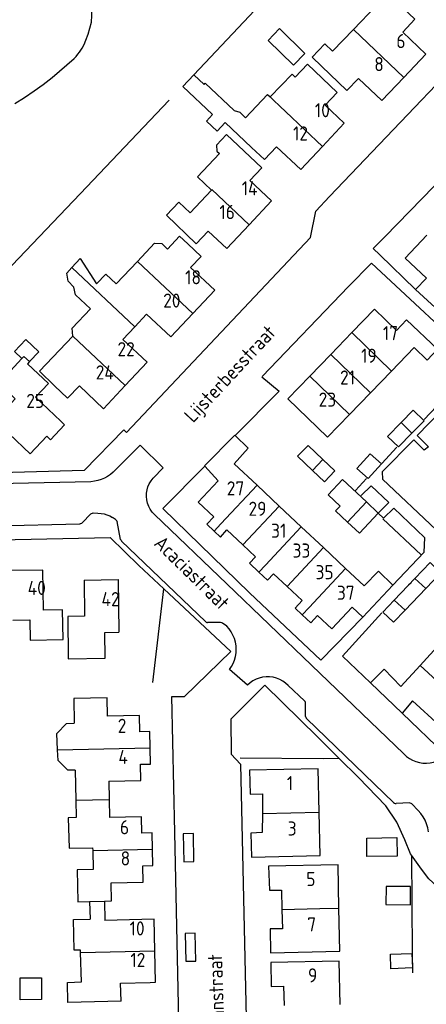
# Model space of a CAD drawing. Header units: metres. Extents: x 226218 to 240385, y 439369 to 449677.
# Tile 193 of 256: x 235468 to 235540, y 444212 to 444387. Entities that reach past the tile are written whole.
import ezdxf

# ---------------------------------------------------------------- set-up
doc = ezdxf.new("R2010")
doc.units = ezdxf.units.M
doc.header["$MEASUREMENT"] = 0
for name, color, linetype in [('DAKRAND', 4, 'Continuous'), ('DAKRAND-BYG', 4, 'Continuous'), ('HEG', 253, 'Continuous'), ('HEK', 253, 'Continuous'), ('HOOFDGEBOUW', 4, 'Continuous'), ('HUISNUMMER', 253, 'Continuous'), ('KANTVERH', 253, 'Continuous'), ('KANTWATER', 153, 'Continuous'), ('STRAATNAAM', 253, 'Continuous'), ('TUSSENMUUR', 253, 'Continuous')]:
    doc.layers.add(name, color=color, linetype=linetype)
doc.styles.get("Standard").update_dxf_attribs({"font": 'iso.shx'})

msp = doc.modelspace()

# ---------------------------------------------------------------- linework, layer by layer
at = {"layer": 'DAKRAND'}
for p, q in [((235469.84, 444326.33), (235469.48, 444325.94)), ((235535.96, 444264), (235530.35, 444269.38)), ((235537.81, 444266.22), (235535.96, 444264))]:
    msp.add_line(p, q, dxfattribs=at)
for points in [[(235533.78, 444391.31), (235531.93, 444393.09), (235529.73, 444390.8), (235531.27, 444389.32), (235527.34, 444385.24)], [(235527.34, 444385.24), (235523.61, 444381.35), (235522.23, 444382.68), (235519.96, 444380.32), (235521.65, 444378.7)], [(235509.23, 444364.32), (235504.55, 444368.73), (235503.11, 444367.2), (235501.21, 444368.98), (235502.29, 444370.12), (235497.02, 444375.08), (235499.01, 444377.19)], [(235499.01, 444377.19), (235500.82, 444375.49), (235501.02, 444375.7), (235506.16, 444370.86), (235507.17, 444370.53), (235508.18, 444369.58), (235512.04, 444373.68)], [(235512.04, 444373.68), (235512.06, 444373.71), (235512.54, 444373.26), (235516.46, 444377.27), (235516.99, 444376.76)], [(235506.88, 444364.62), (235504.77, 444366.6), (235502.98, 444364.7), (235503.09, 444363.65), (235503.55, 444363.21), (235499.64, 444359.08), (235502.11, 444356.74)], [(235488.98, 444344.1), (235491.99, 444347.31), (235493.29, 444347.25), (235494.3, 444346.3), (235496.44, 444348.58), (235497.92, 444347.19)], [(235477.33, 444343), (235478.8, 444344.59), (235481.73, 444340.14), (235483.35, 444341.86), (235485.21, 444340.1), (235488.98, 444344.1)], [(235477.5, 444330.86), (235477.39, 444332.24), (235480.64, 444335.69), (235477.99, 444338.18), (235477.72, 444339.52), (235476.67, 444340.58), (235476.43, 444342.03), (235477.33, 444343)], [(235543.82, 444338.42), (235546.15, 444336.26), (235543.94, 444333.96), (235538.3, 444339.13), (235540.28, 444341.12)], [(235534.96, 444331.85), (235536.73, 444333.75), (235542.25, 444328.56), (235540.37, 444326.6), (235538.08, 444328.82)], [(235474.28, 444322.07), (235471.58, 444324.65), (235477.5, 444330.84), (235477.5, 444330.86)], [(235468.48, 444326.88), (235467.15, 444328.14), (235469.16, 444330.28), (235471.5, 444328.08), (235469.84, 444326.33)], [(235527.11, 444282.81), (235528.96, 444281.02), (235534.29, 444286.72), (235531.75, 444289.17), (235529.21, 444286.59)], [(235530.35, 444269.38), (235532.73, 444271.79), (235535.73, 444268.77)], [(235474.81, 444257.53), (235474.66, 444260.39), (235476.41, 444262.19), (235477.76, 444262.22)], [(235477.93, 444253.9), (235476.63, 444253.91), (235474.9, 444255.65), (235474.81, 444257.53)], [(235478.11, 444245.54), (235476.69, 444245.49), (235476.84, 444240.07), (235481.03, 444240.14)], [(235478.86, 444221.61), (235478.85, 444222.02), (235477.77, 444222), (235477.64, 444227.45), (235480.58, 444227.52)], [(235486.08, 444212.99), (235476.64, 444212.75), (235476.55, 444216.27), (235479.06, 444216.37), (235478.86, 444221.61)]]:
    msp.add_lwpolyline(points, dxfattribs=at)
at = {"layer": 'DAKRAND-BYG'}
for p, q in [((235537.68, 444313.65), (235535.29, 444311.21)), ((235522.18, 444305.01), (235520.05, 444307.04)), ((235534.55, 444284.06), (235538.21, 444287.87)), ((235540.13, 444286.1), (235536.46, 444282.28)), ((235532.52, 444281.94), (235534.55, 444284.06)), ((235534.99, 444241.95), (235535.04, 444238.68)), ((235533.86, 444221.31), (235537.67, 444221.44))]:
    msp.add_line(p, q, dxfattribs=at)
for points in [[(235514.2, 444385.36), (235518.69, 444380.95), (235516.67, 444378.88), (235512.17, 444383.29), (235514.2, 444385.36)], [(235535.75, 444315.52), (235537.93, 444317.73), (235539.84, 444315.85), (235537.68, 444313.65)], [(235535.29, 444311.21), (235533.37, 444313.09), (235535.75, 444315.52)], [(235520.05, 444307.04), (235517.41, 444309.55), (235519.25, 444311.49), (235521.88, 444308.99)], [(235529.9, 444305.59), (235527.92, 444307.37), (235530.3, 444310.01), (235532.28, 444308.23), (235529.9, 444305.59)], [(235521.88, 444308.99), (235524.02, 444306.95), (235522.18, 444305.01)], [(235522.82, 444302.7), (235525.36, 444305.42), (235529.6, 444301.47)], [(235526.24, 444297.89), (235524.14, 444299.86), (235524.94, 444300.72), (235522.82, 444302.7)], [(235529.6, 444301.47), (235531.72, 444299.48), (235528.36, 444295.9), (235526.24, 444297.89)], [(235538.21, 444287.87), (235540.94, 444290.71), (235542.82, 444288.9), (235540.13, 444286.1)], [(235536.46, 444282.28), (235534.4, 444280.13), (235532.52, 444281.94)], [(235535.04, 444238.68), (235529.71, 444238.61), (235529.67, 444241.87), (235534.99, 444241.95)], [(235537.42, 444233.28), (235533.09, 444233.3), (235533.07, 444230.08), (235537.41, 444230.06), (235537.42, 444233.28)], [(235537.67, 444221.44), (235537.76, 444218.85), (235533.95, 444218.71), (235533.86, 444221.31)], [(235468.19, 444213.21), (235468.15, 444217.07), (235471.93, 444217.11)], [(235471.93, 444217.11), (235471.97, 444213.25), (235468.19, 444213.21)]]:
    msp.add_lwpolyline(points, dxfattribs=at)
at = {"layer": 'HEG'}
for p, q in [((235532.55, 444298.46), (235539.33, 444292.11)), ((235491.71, 444269.43), (235493.67, 444286.03)), ((235507.21, 444256.12), (235521.91, 444256))]:
    msp.add_line(p, q, dxfattribs=at)
at = {"layer": 'HEK'}
for p, q in [((235499.01, 444377.19), (235511.76, 444390.77)), ((235521.91, 444256), (235524.74, 444256.04))]:
    msp.add_line(p, q, dxfattribs=at)
for points in [[(235452.49, 444328.64), (235459.42, 444335.81), (235478.79, 444356.07), (235494.64, 444372.67)], [(235537.61, 444238.85), (235537.74, 444221.6), (235537.77, 444217.98)]]:
    msp.add_lwpolyline(points, dxfattribs=at)
at = {"layer": 'HOOFDGEBOUW'}
for p, q in [((235540.17, 444380.82), (235536.07, 444384.74)), ((235536.25, 444376.72), (235540.17, 444380.82)), ((235525.69, 444368.62), (235522.32, 444371.78)), ((235521.82, 444364.5), (235525.69, 444368.62)), ((235509.23, 444364.32), (235511.55, 444362.14)), ((235511.55, 444362.14), (235513.67, 444364.4)), ((235512.78, 444354.81), (235508.91, 444358.44)), ((235502.11, 444356.74), (235498.33, 444352.74)), ((235508.82, 444350.59), (235512.78, 444354.81)), ((235502.7, 444338.99), (235498.41, 444343.03)), ((235498.81, 444334.86), (235502.7, 444338.99)), ((235488.51, 444332.52), (235490.61, 444334.77)), ((235486.4, 444330.27), (235488.51, 444332.52)), ((235527.02, 444331.47), (235523.27, 444327.6)), ((235490.7, 444326.23), (235486.4, 444330.27)), ((235534.05, 444324.66), (235538.08, 444328.82)), ((235523.27, 444327.6), (235519.55, 444323.75)), ((235486.82, 444322.1), (235490.7, 444326.23)), ((235530.31, 444320.79), (235534.05, 444324.66)), ((235526.58, 444316.94), (235530.31, 444320.79)), ((235476.03, 444315.15), (235473.53, 444312.5)), ((235476.03, 444315.15), (235475.39, 444315.76)), ((235472.89, 444313.1), (235473.53, 444312.5)), ((235500.94, 444307.83), (235503.3, 444305.22)), ((235510.2, 444304.41), (235506.14, 444308.22)), ((235514.13, 444300.73), (235510.2, 444304.41)), ((235518.06, 444297.04), (235514.13, 444300.73)), ((235521.99, 444293.36), (235518.06, 444297.04)), ((235525.92, 444289.67), (235521.99, 444293.36)), ((235472.18, 444289.39), (235466.63, 444289.3)), ((235472.29, 444282.26), (235472.18, 444289.39)), ((235529.21, 444286.59), (235525.92, 444289.67)), ((235479.52, 444287.6), (235479.61, 444281.19)), ((235466.85, 444280.52), (235469.91, 444280.57)), ((235483.21, 444278.32), (235485.7, 444278.35)), ((235542.78, 444276.4), (235539.16, 444272.48)), ((235539.16, 444272.48), (235535.73, 444268.77)), ((235491.3, 444254.98), (235491.23, 444257.89)), ((235477.93, 444253.9), (235478.04, 444248.61)), ((235483.9, 444251.94), (235483.96, 444248.73)), ((235478.04, 444248.61), (235478.11, 444245.54)), ((235483.96, 444248.73), (235484.03, 444245.53)), ((235521.43, 444238.79), (235521.25, 444246.47)), ((235481.03, 444240.14), (235481.04, 444239.68)), ((235491.72, 444236.99), (235491.65, 444239.9)), ((235481.04, 444239.68), (235481.11, 444236.32)), ((235480.5, 444230.64), (235480.58, 444227.52)), ((235483.14, 444230.71), (235483.22, 444227.29)), ((235524.92, 444221.8), (235524.74, 444229.46)), ((235492.21, 444216.32), (235492.07, 444221.91)), ((235486, 444216.16), (235491.25, 444216.29)), ((235486.08, 444212.99), (235486, 444216.16)), ((235491.25, 444216.29), (235492.21, 444216.32))]:
    msp.add_line(p, q, dxfattribs=at)
for points in [[(235536.07, 444384.74), (235538.23, 444387.03), (235533.78, 444391.31)], [(235522.32, 444371.78), (235524.44, 444374.04), (235519.17, 444379.07), (235516.99, 444376.76)], [(235528.23, 444376.55), (235526.11, 444374.41), (235521.65, 444378.7)], [(235528.23, 444376.55), (235532.34, 444372.62), (235536.25, 444376.72)], [(235508.91, 444358.44), (235511.04, 444360.71), (235506.88, 444364.62)], [(235513.67, 444364.4), (235517.95, 444360.38), (235521.82, 444364.5)], [(235501.54, 444349.48), (235499.41, 444347.21), (235494.16, 444352.3), (235496.35, 444354.61), (235498.33, 444352.74)], [(235501.54, 444349.48), (235504.86, 444346.37), (235508.82, 444350.59)], [(235540.31, 444348.74), (235536.49, 444344.65), (235540.28, 444341.12)], [(235497.92, 444347.19), (235500.26, 444344.98), (235498.41, 444343.03)], [(235490.61, 444334.77), (235494.92, 444330.72), (235498.81, 444334.86)], [(235534.96, 444331.85), (235531.05, 444335.63), (235527.02, 444331.47)], [(235472.89, 444313.1), (235469.94, 444309.97), (235463.65, 444315.9), (235467.29, 444319.76), (235464.37, 444322.52), (235468.48, 444326.88)], [(235469.48, 444325.94), (235473.18, 444322.46), (235470.87, 444320.01), (235475.39, 444315.76)], [(235519.55, 444323.75), (235515.68, 444319.76), (235522.71, 444312.95), (235526.58, 444316.94)], [(235478.68, 444322.06), (235476.58, 444319.87), (235474.28, 444322.07)], [(235478.68, 444322.06), (235482.94, 444317.98), (235486.82, 444322.1)], [(235506.32, 444313.24), (235506.24, 444313.32), (235500.9, 444307.87), (235500.94, 444307.83)], [(235506.14, 444308.22), (235508.65, 444310.99), (235506.32, 444313.24)], [(235503.3, 444305.22), (235499.73, 444301.42), (235502.51, 444298.83), (235501.27, 444297.51), (235502.58, 444296.29)], [(235502.58, 444296.29), (235503.7, 444295.24), (235504.87, 444296.5), (235507.68, 444293.86)], [(235507.68, 444293.86), (235509.94, 444291.75), (235508.86, 444290.59), (235510.54, 444289.02)], [(235510.54, 444289.02), (235512.06, 444287.58), (235513.15, 444288.74), (235515.55, 444286.49)], [(235479.52, 444287.6), (235485.54, 444287.7), (235485.7, 444278.35)], [(235515.55, 444286.49), (235518.22, 444283.98), (235516.95, 444282.62), (235518.2, 444281.44)], [(235469.91, 444280.57), (235469.96, 444276.98), (235475.78, 444277.08), (235475.7, 444282.31), (235472.29, 444282.26)], [(235518.2, 444281.44), (235519.72, 444280.01), (235520.94, 444281.31), (235523.48, 444278.94), (235527.11, 444282.81)], [(235479.61, 444281.19), (235476.61, 444281.15), (235476.71, 444273.66), (235483.27, 444273.74), (235483.21, 444278.32)], [(235483.65, 444263.5), (235483.58, 444266.71), (235477.67, 444266.59), (235477.76, 444262.22)], [(235537.81, 444266.22), (235542.55, 444261.84), (235546.3, 444265.89)], [(235491.23, 444257.89), (235491.17, 444260.77), (235489.41, 444260.73), (235489.35, 444263.62), (235483.65, 444263.5)], [(235483.9, 444251.94), (235489.59, 444252.06), (235489.53, 444254.95), (235491.3, 444254.98)], [(235521.25, 444246.47), (235521.07, 444254.15), (235508.86, 444253.89), (235508.98, 444249.64), (235511.2, 444249.7), (235511.16, 444246.23)], [(235491.65, 444239.9), (235491.59, 444242.78), (235489.79, 444242.75), (235489.73, 444245.65), (235484.03, 444245.53)], [(235511.16, 444246.23), (235511.12, 444242.86), (235509.12, 444242.75), (235509.21, 444238.5), (235521.43, 444238.79)], [(235481.11, 444236.32), (235478.31, 444236.26), (235478.43, 444230.6), (235480.5, 444230.64)], [(235484.29, 444233.96), (235490, 444234.08), (235489.94, 444236.96), (235491.72, 444236.99)], [(235524.74, 444229.46), (235524.57, 444237.15), (235512.25, 444236.87), (235512.39, 444232.65), (235514.52, 444232.65), (235514.62, 444229.23)], [(235483.14, 444230.71), (235484.36, 444230.73), (235484.29, 444233.96)], [(235492.07, 444221.91), (235491.92, 444227.51), (235483.22, 444227.29)], [(235514.62, 444229.23), (235514.72, 444225.81), (235512.51, 444225.76), (235512.6, 444221.51), (235524.92, 444221.8)], [(235524.95, 444212.37), (235524.8, 444220.05), (235512.65, 444219.81), (235512.73, 444215.59), (235514.92, 444215.61), (235515, 444212.17)]]:
    msp.add_lwpolyline(points, dxfattribs=at)
at = {"layer": 'KANTVERH'}
for p, q in [((235487.04, 444313.75), (235519.71, 444348.31)), ((235531.98, 444345.24), (235538.3, 444339.13)), ((235532.36, 444308.29), (235535.02, 444311.17)), ((235480.74, 444305.05), (235450.73, 444304.37)), ((235527.7, 444303.46), (235529.64, 444305.61)), ((235479.15, 444297.76), (235480.69, 444299.33)), ((235481.14, 444299.51), (235481.98, 444299.48)), ((235485.11, 444298.35), (235484.55, 444298.71)), ((235486, 444294.83), (235485.36, 444297.97)), ((235501.03, 444280.25), (235486.17, 444294.52)), ((235537.09, 444286.76), (235537.56, 444287.2)), ((235505.53, 444274.97), (235493.67, 444286.03)), ((235525.38, 444274.15), (235532.34, 444281.82)), ((235503.74, 444280.08), (235501.44, 444280.08)), ((235504.83, 444279.42), (235504.1, 444279.97)), ((235521.52, 444273.43), (235528.96, 444281.02)), ((235505.53, 444274.97), (235497.33, 444267)), ((235525.38, 444274.15), (235530.35, 444269.38)), ((235508.5, 444268.98), (235505.3, 444271.73)), ((235511.57, 444268.98), (235505.57, 444262.93)), ((235518.62, 444266.18), (235515.72, 444268.93)), ((235518.83, 444263.44), (235518.8, 444265.75)), ((235534.44, 444248.17), (235519.01, 444263.02)), ((235535.96, 444264), (235543.45, 444256.8)), ((235537.23, 444248.11), (235534.88, 444248)), ((235538.8, 444246.77), (235537.69, 444247.93))]:
    msp.add_line(p, q, dxfattribs=at)
for points in [[(235519.71, 444348.31), (235520.62, 444353), (235523.05, 444355.59), (235557.08, 444391.21)], [(235532.95, 444348.49), (235565.46, 444381.89), (235572.66, 444374.81)], [(235531.98, 444345.24), (235530.79, 444346.41), (235532.95, 444348.49)], [(235511.13, 444323.7), (235526.44, 444339.68), (235530.53, 444343.79)], [(235530.53, 444343.79), (235550.18, 444325.45), (235546.79, 444322.05), (235551.1, 444317.98), (235549.07, 444315.67), (235547.48, 444315.63), (235543.17, 444319.55), (235539.87, 444316.05)], [(235511.08, 444323.65), (235514.1, 444321.09), (235506.32, 444313.24)], [(235487.04, 444313.75), (235486.54, 444314.23), (235479.55, 444307.06), (235468.93, 444306.73), (235453.93, 444306.35), (235450.62, 444306.26), (235449.63, 444306.62), (235448.91, 444307.06), (235432.07, 444323.13), (235430.64, 444321.61)], [(235557.17, 444312.12), (235552.7, 444316.33), (235549.89, 444313.4), (235552.46, 444310.93), (235550.18, 444308.52), (235547.52, 444310.83), (235549.11, 444312.78), (235544.02, 444317.53), (235542.87, 444317.59), (235538.61, 444313.22), (235540.61, 444311.23), (235539.88, 444310.66), (235538.03, 444312.45), (235532.4, 444306.79), (235532.44, 444305.5), (235541.99, 444296.54), (235546.07, 444300.7), (235544.07, 444302.49), (235545.62, 444303.94), (235547.67, 444302.15), (235557.17, 444312.12)], [(235491.76, 444305.67), (235493.57, 444307.5), (235489.45, 444311.54), (235488.86, 444310.95), (235484.69, 444306.71)], [(235500.94, 444307.83), (235493.48, 444300.31), (235508.86, 444285.37), (235521.52, 444273.43)], [(235484.69, 444306.71), (235484.21, 444306.31), (235483.69, 444305.97), (235483.14, 444305.67), (235482.57, 444305.43), (235481.97, 444305.25), (235481.36, 444305.12), (235480.74, 444305.05)], [(235492, 444299.24), (235491.59, 444299.67), (235491.25, 444300.16), (235490.98, 444300.68), (235490.77, 444301.24), (235490.63, 444301.82), (235490.57, 444302.41), (235490.59, 444303), (235490.68, 444303.59), (235490.85, 444304.16), (235491.08, 444304.7), (235491.39, 444305.21), (235491.76, 444305.67)], [(235528.68, 444302.59), (235530.48, 444304.34), (235533.61, 444301.34), (235531.72, 444299.48), (235532.64, 444298.56), (235534.49, 444300.36), (235539.94, 444295.13), (235539.77, 444292.47), (235534.29, 444286.72)], [(235480.69, 444299.33), (235480.83, 444299.43), (235480.98, 444299.49), (235481.14, 444299.51)], [(235481.98, 444299.48), (235482.52, 444299.43), (235483.05, 444299.33), (235483.57, 444299.17), (235484.07, 444298.97), (235484.55, 444298.71)], [(235536.26, 444256.78), (235519.88, 444272.52), (235504.82, 444286.94), (235492, 444299.24)], [(235448.4, 444296.83), (235463.86, 444297.2), (235478.74, 444297.58)], [(235479.15, 444297.76), (235479.03, 444297.66), (235478.89, 444297.6), (235478.74, 444297.58)], [(235485.11, 444298.35), (235485.22, 444298.24), (235485.31, 444298.12), (235485.36, 444297.97)], [(235440.11, 444292.83), (235441.64, 444294.3), (235458.84, 444294.61), (235484.17, 444295.16)], [(235493.67, 444286.03), (235489.2, 444290.19), (235484.17, 444295.16)], [(235486, 444294.83), (235486.07, 444294.66), (235486.17, 444294.52)], [(235439.49, 444291.35), (235439.99, 444262.38), (235440.36, 444244.55), (235441.4, 444198.65), (235441.46, 444195.91), (235443.44, 444193.94), (235447.49, 444194.02), (235492.59, 444194.9), (235494.59, 444194.94), (235496.57, 444197.03), (235496.48, 444201.18), (235495.59, 444242.87), (235495.08, 444266.96), (235497.33, 444267)], [(235501.03, 444280.25), (235501.15, 444280.16), (235501.29, 444280.1), (235501.44, 444280.08)], [(235504.1, 444279.97), (235503.93, 444280.05), (235503.74, 444280.08)], [(235505.3, 444271.73), (235505.66, 444272.26), (235505.97, 444272.83), (235506.2, 444273.43), (235506.37, 444274.06), (235506.48, 444274.7), (235506.51, 444275.34), (235506.47, 444275.98), (235506.36, 444276.62), (235506.18, 444277.24), (235505.93, 444277.84), (235505.63, 444278.41), (235505.26, 444278.94), (235504.83, 444279.42)], [(235515.72, 444268.93), (235515.27, 444269.35), (235514.76, 444269.71), (235514.22, 444270), (235513.64, 444270.23), (235513.05, 444270.39), (235512.43, 444270.47), (235511.81, 444270.47), (235511.2, 444270.4), (235510.6, 444270.25), (235510.02, 444270.03), (235509.47, 444269.75), (235508.96, 444269.39), (235508.5, 444268.98)], [(235524.74, 444256.04), (235520.93, 444259.8), (235511.57, 444268.98)], [(235518.8, 444265.75), (235518.78, 444265.91), (235518.72, 444266.06), (235518.62, 444266.18)], [(235505.57, 444262.93), (235505.6, 444256.77), (235507.24, 444254.95), (235508.76, 444188.88), (235506.3, 444186.54), (235506.85, 444159.34), (235499.9, 444159.19), (235499.46, 444181.27)], [(235518.83, 444263.44), (235518.85, 444263.29), (235518.91, 444263.14), (235519.01, 444263.02)], [(235537.61, 444238.85), (235537.45, 444239.06), (235536.4, 444241.58), (235535.02, 444244.67), (235533.07, 444247.6), (235528.19, 444252.63), (235524.74, 444256.04)], [(235536.26, 444256.78), (235536.73, 444256.35), (235537.25, 444255.98), (235537.81, 444255.67), (235538.4, 444255.43), (235539.02, 444255.26), (235539.64, 444255.17), (235540.28, 444255.14), (235540.92, 444255.19), (235541.54, 444255.31), (235542.15, 444255.51), (235542.73, 444255.77), (235543.27, 444256.1), (235543.78, 444256.49)], [(235534.44, 444248.17), (235534.57, 444248.07), (235534.72, 444248.02), (235534.88, 444248)], [(235537.69, 444247.93), (235537.55, 444248.03), (235537.4, 444248.09), (235537.23, 444248.11)], [(235540.62, 444242.98), (235540.49, 444243.68), (235540.29, 444244.37), (235540.02, 444245.02), (235539.67, 444245.65), (235539.27, 444246.23), (235538.8, 444246.77)], [(235499, 444237.72), (235498.9, 444242.67), (235497.1, 444242.63), (235497.2, 444237.68), (235499, 444237.72)], [(235567.63, 444214.09), (235561.44, 444219.01), (235542.9, 444232.64), (235540.7, 444234.67), (235539.41, 444236.35), (235537.61, 444238.85)], [(235499.36, 444220.07), (235499.25, 444225.02), (235497.45, 444224.98), (235497.56, 444220.03), (235499.36, 444220.07)]]:
    msp.add_lwpolyline(points, dxfattribs=at)
at = {"layer": 'KANTWATER'}
for points in [[(235480.83, 444386.54), (235480.88, 444387.69), (235480.89, 444388.84), (235480.84, 444389.99), (235480.76, 444391.14)], [(235479.84, 444383.3), (235480.23, 444384.36), (235480.56, 444385.44), (235480.83, 444386.54)], [(235478.72, 444381.21), (235479.15, 444381.88), (235479.52, 444382.58), (235479.84, 444383.3)], [(235477.75, 444380.09), (235478.1, 444380.44), (235478.43, 444380.81), (235478.72, 444381.21)], [(235473.84, 444376.73), (235475.17, 444377.82), (235476.47, 444378.94), (235477.75, 444380.09)], [(235470.63, 444374.31), (235472.25, 444375.49), (235473.84, 444376.73)], [(235467.22, 444372.07), (235468.94, 444373.16), (235470.63, 444374.31)]]:
    msp.add_lwpolyline(points, dxfattribs=at)
at = {"layer": 'TUSSENMUUR'}
for p, q in [((235527.34, 444385.24), (235536.25, 444376.72)), ((235512.04, 444373.68), (235521.82, 444364.5)), ((235477.33, 444343), (235488.51, 444332.52)), ((235488.98, 444344.1), (235498.81, 444334.86)), ((235477.5, 444330.86), (235486.82, 444322.1)), ((235534.05, 444324.66), (235527.02, 444331.47)), ((235468.85, 444327.27), (235468.48, 444326.88)), ((235468.85, 444327.27), (235469.84, 444326.33)), ((235523.27, 444327.6), (235530.31, 444320.79)), ((235526.58, 444316.94), (235519.55, 444323.75)), ((235535.75, 444315.52), (235537.68, 444313.65)), ((235520.05, 444307.04), (235521.88, 444308.99)), ((235503.8, 444297.58), (235510.2, 444304.41)), ((235526.24, 444297.89), (235529.6, 444301.47)), ((235507.7, 444293.88), (235514.13, 444300.73)), ((235503.8, 444297.58), (235502.58, 444296.29)), ((235511.72, 444290.28), (235518.06, 444297.04)), ((235507.7, 444293.88), (235507.68, 444293.86)), ((235515.55, 444286.49), (235521.99, 444293.36)), ((235511.72, 444290.28), (235510.54, 444289.02)), ((235519.44, 444282.76), (235525.92, 444289.67)), ((235540.13, 444286.1), (235538.21, 444287.87)), ((235536.46, 444282.28), (235534.55, 444284.06)), ((235519.44, 444282.76), (235518.2, 444281.44)), ((235539.16, 444272.48), (235546.3, 444265.89)), ((235474.81, 444257.53), (235491.23, 444257.89)), ((235478.04, 444248.61), (235483.96, 444248.73)), ((235511.16, 444246.23), (235521.25, 444246.47)), ((235481.04, 444239.68), (235491.65, 444239.9)), ((235480.5, 444230.64), (235483.14, 444230.71)), ((235478.86, 444221.61), (235492.07, 444221.91))]:
    msp.add_line(p, q, dxfattribs=at)
for points in [[(235502.11, 444356.74), (235502.19, 444356.82), (235508.82, 444350.59)], [(235514.62, 444229.23), (235521.36, 444229.37), (235524.74, 444229.46)]]:
    msp.add_lwpolyline(points, dxfattribs=at)

# ---------------------------------------------------------------- texts
at = {"layer": 'HUISNUMMER'}
for s, p in [('6', (235534.92, 444381.91)), ('8', (235531, 444377.82)), ('10', (235520.46, 444369.65)), ('12', (235516.58, 444365.53)), ('14', (235507.48, 444355.82)), ('16', (235503.52, 444351.6)), ('18', (235497.44, 444340.04)), ('20', (235493.55, 444335.91)), ('17', (235532.54, 444330.13)), ('22', (235485.44, 444327.29)), ('19', (235528.66, 444326.13)), ('24', (235481.58, 444323.17)), ('21', (235524.93, 444322.27)), ('25', (235469.26, 444318.12)), ('23', (235521.13, 444318.35)), ('27', (235504.83, 444302.61)), ('29', (235508.69, 444299)), ('31', (235512.7, 444295.11)), ('33', (235516.5, 444291.59)), ('35', (235520.58, 444287.76)), ('40', (235469.5, 444284.97)), ('42', (235482.6, 444282.98)), ('37', (235524.37, 444284.11)), ('2', (235485.49, 444260.52)), ('4', (235485.61, 444255.01)), ('1', (235515.49, 444250.37)), ('6', (235485.88, 444242.54)), ('3', (235515.65, 444242.32)), ('8', (235486, 444237.02)), ('5', (235518.94, 444233.36)), ('7', (235519.11, 444225.31)), ('10', (235487.59, 444224.61)), ('12', (235487.73, 444219.01)), ('9', (235519.24, 444216.28))]:
    msp.add_text(s, height=2.5, dxfattribs=at).set_placement(p)
at = {"layer": 'STRAATNAAM'}
for s, rotation, p in [('Lijsterbesstraat', 47.0671, (235498.86, 444315.35)), ('Acaciastraat', 315.5264, (235491.75, 444293.93)), ('Plataanstraat', 92.1211, (235504.66, 444202.78))]:
    msp.add_text(s, height=2.5, rotation=rotation, dxfattribs=at).set_placement(p)

doc.saveas('drawing.dxf')
